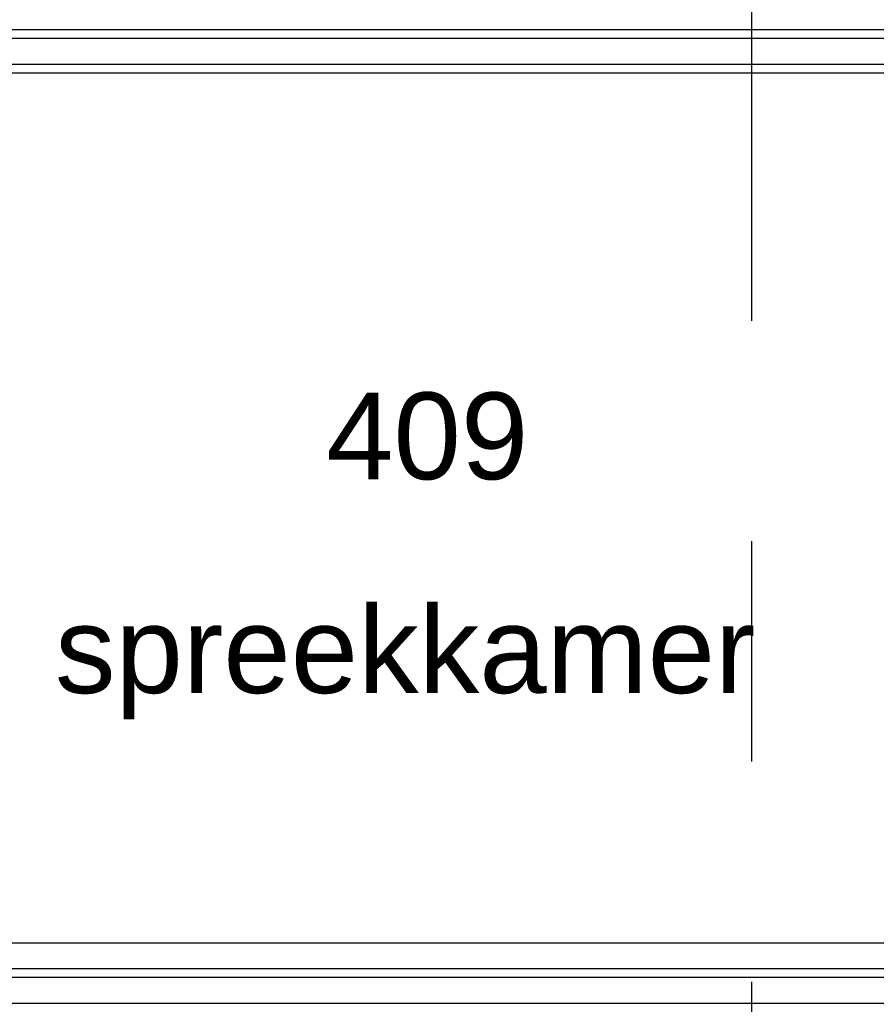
# Model space of a CAD drawing. Header units: millimetres. Extents: x -3528 to 122524, y -34406 to 25397.
# Tile 11 of 16: x 110392 to 112860, y -11237 to -8399. Entities that reach past the tile are written whole.
import ezdxf
from ezdxf.enums import TextEntityAlignment as Align

# ---------------------------------------------------------------- set-up
doc = ezdxf.new("R2010")
doc.units = ezdxf.units.MM
doc.header["$LTSCALE"] = 100
doc.header["$MEASUREMENT"] = 0
doc.linetypes.add('CENTER', pattern=[50.8, 31.75, -6.35, 6.35, -6.35])
for name, color, linetype in [('AL22----_BINNENWAND', 2, 'CONTINUOUS'), ('BL$7----_STRAMIEN', 8, 'CONTINUOUS'), ('BL$8----_RUIMTEBENAMING', 2, 'CONTINUOUS'), ('BL$8----_RUIMTENUMMER', 2, 'CONTINUOUS')]:
    doc.layers.add(name, color=color, linetype=linetype)
doc.styles.get("Standard").update_dxf_attribs({"font": 'arial.ttf'})

msp = doc.modelspace()

# ---------------------------------------------------------------- linework, layer by layer
at = {"layer": 'AL22----_BINNENWAND'}
for p, q in [((114395, -8428.7), (108687.5, -8428.7)), ((114401, -8453.7), (108712.5, -8453.7)), ((114401, -8528.7), (108787.5, -8528.7)), ((114395, -8553.7), (108812.5, -8553.7)), ((114125, -11135), (108950, -11135)), ((114125, -11160), (108950, -11160)), ((114125, -11235), (108950, -11235))]:
    msp.add_line(p, q, dxfattribs=at)
at = {"layer": 'BL$7----_STRAMIEN', "linetype": 'CENTER'}
for p, q in [((112500, 24388.1), (112500, -24827)), ((90000, -11060.1), (119627.7, -11060.1))]:
    msp.add_line(p, q, dxfattribs=at)

# ---------------------------------------------------------------- texts
at = {"layer": 'BL$8----_RUIMTEBENAMING'}
msp.add_text('spreekkamer', height=250, dxfattribs=at).set_placement((111502.3, -10215), align=Align.MIDDLE_CENTER)
at = {"layer": 'BL$8----_RUIMTENUMMER', "insert": (111274.5, -9473.9), "char_height": 250, "width": 2521.6, "attachment_point": 1}
msp.add_mtext('{\\C0;409}', dxfattribs=at)

doc.saveas('drawing.dxf')
